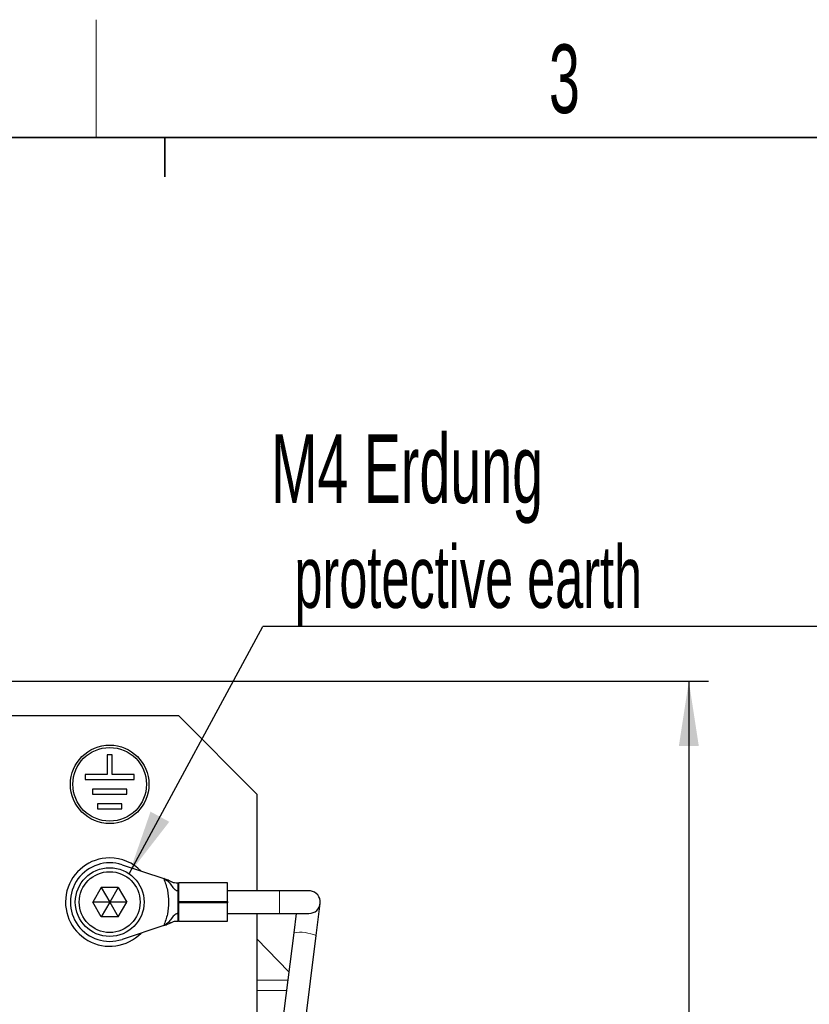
# Model space of a CAD drawing. Header units: millimetres. Extents: x 5 to 418, y 2 to 292.
# Tile 16 of 41: x 118 to 158, y 238 to 288. Entities that reach past the tile are written whole.
import ezdxf

# ---------------------------------------------------------------- set-up
doc = ezdxf.new("R2010")
doc.units = ezdxf.units.MM
doc.layers.add('SLD-0', color=7, linetype='Continuous')
doc.styles.add('SLDTEXTSTYLE0', font='TXT', dxfattribs={"width": 0.605})
doc.dimstyles.new('SLDDIMSTYLE0', dxfattribs={"dimtxt": 3.5, "dimasz": 3.302, "dimexe": 0, "dimexo": 0.0625, "dimgap": 0.875, "dimtad": 1, "dimlfac": 2, "dimrnd": 1e-09, "dimzin": 12, "dimdsep": 46, "dimtxsty": 'SLDTEXTSTYLE0', "dimsah": 1, "dimcen": 0.09, "dimadec": 0, "dimazin": 3, "dimtfac": 1, "dimtofl": 0, "dimtmove": 0, "dimatfit": 3, "dimfxl": 1, "dimfrac": 2, "dimtolj": 1, "dimtzin": 12, "dimarcsym": 0})
doc.dimstyles.new('SLDDIMSTYLE1', dxfattribs={"dimtxt": 0.18, "dimasz": 3.302, "dimexe": 0, "dimexo": 0.0625, "dimgap": 0, "dimtad": 0, "dimtih": 1, "dimtoh": 1, "dimdec": 0, "dimrnd": 1e-09, "dimzin": 0, "dimdsep": 46, "dimtxsty": 'Standard', "dimsah": 1, "dimcen": 0.09, "dimadec": 0, "dimazin": 0, "dimtfac": 3.302, "dimtdec": 0, "dimtofl": 0, "dimtmove": 0, "dimatfit": 3, "dimfxl": 1, "dimfrac": 2, "dimtolj": 1, "dimtzin": 0, "dimarcsym": 0})

# ---------------------------------------------------------------- blocks, each defined once
blk = doc.blocks.new('_D_1')
at = {"layer": 'SLD-0', "color": 7}
for p, q in [((115.314, 254.797), (152.689, 254.797)), ((151.689, 254.797), (151.689, 183.247)), ((141.689, 183.247), (152.689, 183.247))]:
    blk.add_line(p, q, dxfattribs=at)
for points in [[(151.689, 254.797), (151.181, 251.495), (152.197, 251.495)], [(151.689, 183.247), (152.197, 186.549), (151.181, 186.549)]]:
    blk.add_solid(points, dxfattribs=at)
at = {"layer": 'SLD-0', "color": 7, "insert": (147.177, 213.007), "char_height": 3.5, "attachment_point": 1, "rotation": 90, "style": 'SLDTEXTSTYLE0'}
blk.add_mtext('143,1', dxfattribs=at)
blk = doc.blocks.new('SW_NOTE_0_1')
at = {"layer": 'SLD-0', "color": 0}
blk.add_line((30.219, 0), (0, 0), dxfattribs=at)
at = {"layer": 'SLD-0', "color": 0, "attachment_point": 1, "style": 'SLDTEXTSTYLE0'}
for s, insert, char_height in [('M4 Erdung', (0.42, 9.784), 3.5), ('protective earth', (1.61, 4.118), 3.175)]:
    blk.add_mtext(s, dxfattribs=dict(at, insert=insert, char_height=char_height))

msp = doc.modelspace()

# ---------------------------------------------------------------- linework, layer by layer
at = {"color": 7, "linetype": 'Continuous', "lineweight": 25}
for p, q in [((116.6888, 253.0472), (125.6888, 253.0472)), ((129.6888, 249.0472), (125.6888, 253.0472)), ((122.0638, 251.0472), (122.0638, 250.0472)), ((122.3138, 251.0472), (122.0638, 251.0472)), ((122.3138, 250.0472), (122.3138, 251.0472)), ((122.0638, 250.0472), (120.9388, 250.0472)), ((120.9388, 250.0472), (120.9388, 249.7972)), ((120.9388, 249.7972), (123.4388, 249.7972)), ((123.4388, 250.0472), (122.3138, 250.0472)), ((123.4388, 249.7972), (123.4388, 250.0472)), ((123.0638, 249.2972), (121.3138, 249.2972)), ((121.3138, 249.2972), (121.3138, 249.0472)), ((123.0638, 249.0472), (123.0638, 249.2972)), ((121.3138, 249.0472), (123.0638, 249.0472)), ((129.6888, 249.0472), (129.6888, 244.1192)), ((122.8138, 248.5472), (121.5638, 248.5472)), ((121.5638, 248.5472), (121.5638, 248.2972)), ((121.5638, 248.2972), (122.8138, 248.2972)), ((122.8138, 248.2972), (122.8138, 248.5472)), ((122.8162, 245.4463), (124.9394, 244.7448)), ((121.7558, 244.2972), (121.3228, 243.5472)), ((122.6218, 244.2972), (121.7558, 244.2972)), ((121.7558, 244.2972), (122.1888, 243.5472)), ((122.6218, 244.2972), (122.1888, 243.5472)), ((122.6218, 244.2972), (123.0548, 243.5472)), ((128.1888, 244.5222), (125.6888, 244.5222)), ((125.6888, 244.5222), (125.6888, 243.5847)), ((128.1888, 243.5847), (128.1888, 244.5222)), ((125.6762, 244.1197), (125.6529, 244.1182)), ((130.8388, 244.1192), (128.1888, 244.1192)), ((132.3388, 244.1192), (130.8388, 244.1192)), ((132.4138, 244.1143), (132.3388, 244.1192)), ((121.7558, 242.7972), (121.3228, 243.5472)), ((122.1888, 243.5472), (121.3228, 243.5472)), ((122.1888, 243.5472), (121.7558, 242.7972)), ((122.1888, 243.5472), (122.6218, 242.7972)), ((123.0548, 243.5472), (122.1888, 243.5472)), ((122.6218, 242.7972), (123.0548, 243.5472)), ((125.6888, 243.5847), (128.1888, 243.5847)), ((125.6888, 243.5097), (125.6888, 243.5847)), ((128.1888, 243.5097), (125.6888, 243.5097)), ((125.6888, 243.5097), (125.6888, 242.5722)), ((128.1888, 243.5847), (128.1888, 243.5097)), ((128.1888, 242.5722), (128.1888, 243.5097)), ((132.7049, 241.8438), (132.9093, 243.4726)), ((122.6218, 242.7972), (121.7558, 242.7972)), ((128.1888, 242.9692), (130.8388, 242.9692)), ((129.6888, 242.9692), (129.6888, 229.5472)), ((130.8388, 242.9692), (132.3388, 242.9692)), ((131.6871, 242.9692), (131.5639, 241.987)), ((124.9394, 242.3496), (122.8162, 241.6482)), ((125.6788, 242.5764), (125.6562, 242.5796)), ((125.6888, 242.5722), (128.1888, 242.5722)), ((131.5639, 241.987), (129.874, 228.5222)), ((131.033, 228.5222), (132.7049, 241.8438)), ((131.3139, 239.9953), (129.6888, 241.6782))]:
    msp.add_line(p, q, dxfattribs=at)
at = {"color": 7, "linetype": 'Continuous', "lineweight": 18}
for p, q in [((125.6529, 244.1182), (125.6562, 244.5149)), ((125.6788, 244.1191), (125.6762, 244.1197)), ((130.8388, 244.1143), (130.8388, 244.1192)), ((130.8388, 242.9692), (130.8388, 244.1143)), ((125.6562, 242.5796), (125.6529, 242.9762)), ((125.6788, 242.9742), (125.6788, 242.9754)), ((129.6888, 239.5662), (131.2601, 239.5662)), ((129.6888, 239.0452), (131.1947, 239.0452))]:
    msp.add_line(p, q, dxfattribs=at)
at = {"color": 7, "linetype": 'Continuous', "lineweight": 25}
for centre, radius in [((122.1888, 249.5472), 2), ((122.1888, 249.5472), 1.875), ((122.1888, 243.5472), 1.75), ((122.1888, 243.5472), 1.55)]:
    msp.add_circle(centre, radius, dxfattribs=at)
for centre, radius, start, end in [((122.1888, 243.5472), 2.25, 90, 315.54847), ((122.1888, 243.5472), 2.25, 44.45153, 90), ((122.1888, 243.5472), 2, 71.71757, 288.28243), ((132.3388, 243.5442), 0.575, 270, 82.50778)]:
    msp.add_arc(centre, radius, start, end, dxfattribs=at)
at = {"color": 7, "linetype": 'Continuous', "lineweight": 18}
msp.add_arc((131.8816, 239.901), 2.1101, 67.03369, 98.65932, dxfattribs=at)
at = {"color": 7, "linetype": 'Continuous', "lineweight": 25}
for points, knots in [([(124.9394, 244.7448), (125.0118, 244.5516), (125.1566, 244.1653), (125.1781, 243.7532), (125.1888, 243.5472)], [0, 0, 0, 0, 0.4999973, 1, 1, 1, 1]), ([(124.9394, 244.7448), (125.0256, 244.6934), (125.2072, 244.585), (125.3553, 244.358), (125.4945, 244.1725), (125.6018, 244.1357), (125.6529, 244.1182)], [0, 0, 0, 0, 0.2689072, 0.5662678, 0.7936981, 1, 1, 1, 1]), ([(125.6562, 244.5149), (125.5967, 244.5158), (125.4743, 244.5178), (125.3466, 244.5718), (125.2121, 244.6366), (125.0658, 244.7005), (124.9817, 244.73), (124.9394, 244.7448)], [0, 0, 0, 0, 0.2572779, 0.5285007, 0.7758389, 0.8871835, 1, 1, 1, 1]), ([(125.6562, 244.5149), (125.6629, 244.5156), (125.6717, 244.5165), (125.6774, 244.5177), (125.6788, 244.518)], [0, 0, 0, 0, 0.7570723, 1, 1, 1, 1]), ([(125.6788, 244.518), (125.6817, 244.5187), (125.6875, 244.5201), (125.6884, 244.5209), (125.6888, 244.5213)], [0, 0, 0, 0, 0.4896416, 1, 1, 1, 1]), ([(125.1888, 243.5472), (125.1781, 243.3412), (125.1566, 242.9292), (125.0118, 242.5428), (124.9394, 242.3496)], [0, 0, 0, 0, 0.5000027, 1, 1, 1, 1]), ([(125.6529, 242.9762), (125.5886, 242.9484), (125.4523, 242.8894), (125.3102, 242.6678), (125.153, 242.4639), (125.0085, 242.3866), (124.9394, 242.3496)], [0, 0, 0, 0, 0.2647458, 0.5611477, 0.7902064, 1, 1, 1, 1]), ([(125.6529, 242.9762), (125.6606, 242.976), (125.6708, 242.9758), (125.6773, 242.9745), (125.6788, 242.9742)], [0, 0, 0, 0, 0.7628624, 1, 1, 1, 1]), ([(124.9394, 242.3496), (124.9817, 242.3645), (125.0658, 242.3939), (125.2121, 242.4579), (125.3466, 242.5227), (125.4743, 242.5766), (125.5967, 242.5786), (125.6562, 242.5796)], [0, 0, 0, 0, 0.1128165, 0.2241611, 0.4714993, 0.7427221, 1, 1, 1, 1]), ([(125.6888, 242.5731), (125.6884, 242.5735), (125.6876, 242.5744), (125.6818, 242.5757), (125.6788, 242.5764)], [0, 0, 0, 0, 0.4896468, 1, 1, 1, 1])]:
    msp.add_open_spline(points, degree=3, knots=knots, dxfattribs=at)
for points in [[(125.6788, 243.5472), (125.6788, 243.6175), (125.6788, 243.7582), (125.6788, 243.9398), (125.6788, 244.0746), (125.6788, 244.1043), (125.6788, 244.1191)], [(125.6788, 242.9754), (125.6788, 242.9902), (125.6788, 243.0198), (125.6788, 243.1547), (125.6788, 243.3363), (125.6788, 243.4769), (125.6788, 243.5472)]]:
    msp.add_open_spline(points, degree=3, dxfattribs=at)
at = {"layer": 'SLD-0', "lineweight": 18}
msp.add_line((121.5, 282.5), (121.5, 288.5), dxfattribs=at)
at = {"layer": 'SLD-0', "lineweight": 35}
msp.add_line((408, 282.5), (26, 282.5), dxfattribs=at)
at = {"layer": 'SLD-0'}
for p, q in [((125, 280.5), (125, 282.5)), ((125, 282.5), (125, 280.5))]:
    msp.add_line(p, q, dxfattribs=at)

# ---------------------------------------------------------------- block references
msp.add_blockref('SW_NOTE_0_1', (129.9922, 257.5928), dxfattribs=at)

# ---------------------------------------------------------------- texts
at = {"layer": 'SLD-0', "insert": (145.3527, 287.243), "char_height": 3.5, "attachment_point": 2, "style": 'SLDTEXTSTYLE0'}
msp.add_mtext('3', dxfattribs=at)

# ---------------------------------------------------------------- dimensions: what is measured, and where the dimension line sits
at = {"layer": 'SLD-0', "color": 7}
dim = msp.add_linear_dim(base=(151.6888, 183.2472), p1=(115.3138, 254.7972), p2=(141.6888, 183.2472), angle=90, dimstyle='SLDDIMSTYLE0', dxfattribs=at)
dim.commit()
dim.dimension.update_dxf_attribs({"geometry": '_D_1', "text_midpoint": (151.6888, 219.0222), "dimtype": 160})

# ---------------------------------------------------------------- leaders
at = {"layer": 'SLD-0'}
msp.add_leader([(123.1768, 244.9916), (129.9922, 257.5928)], dimstyle='SLDDIMSTYLE1', dxfattribs=at)

doc.saveas('drawing.dxf')
